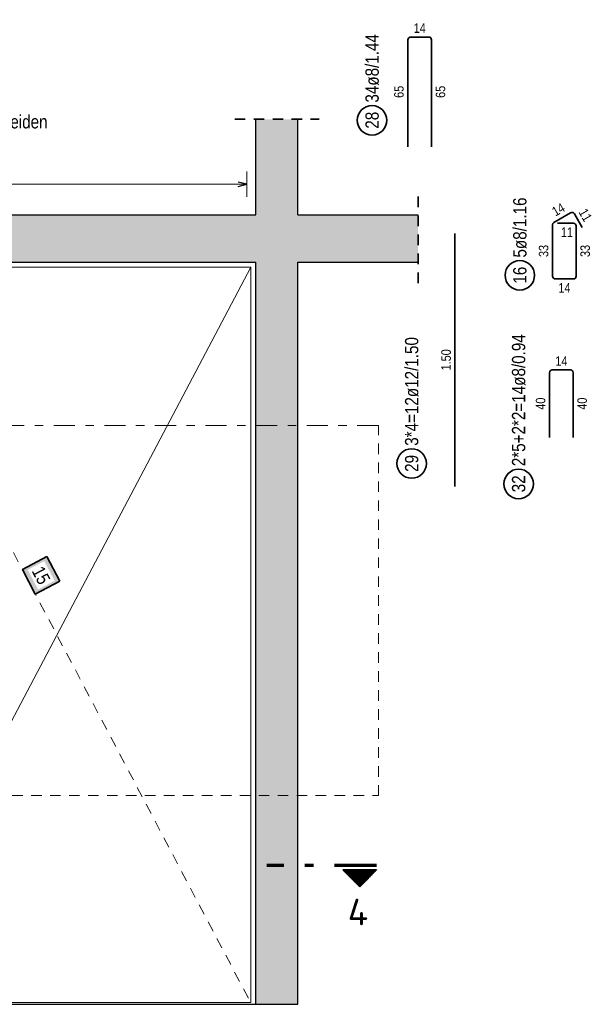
# Model space of a CAD drawing. Header units: millimetres. Extents: x 0 to 89.5, y 0 to 42.
# Tile 31 of 39: x 64.4 to 71.2, y 9.6 to 21.2. Entities that reach past the tile are written whole.
import ezdxf
from ezdxf.enums import TextEntityAlignment as Align

# ---------------------------------------------------------------- set-up
doc = ezdxf.new("R2010")
doc.units = ezdxf.units.MM
for name, pattern in [('DASHDOT', [1, 0.5, -0.25, 0, -0.25]), ('DASHDOTX2', [2, 1, -0.5, 0, -0.5]), ('HIDDEN', [0.375, 0.25, -0.125])]:
    doc.linetypes.add(name, pattern=pattern)
for name, color, linetype, lineweight in [('Achsen', 7, 'Continuous', 20), ('Bewehrung', 7, 'Continuous', 20), ('Schraffuren', 7, 'Continuous', 20)]:
    doc.layers.add(name, color=color, linetype=linetype, lineweight=lineweight)
doc.styles.add('Arial Narrow', font='ARIALN.TTF')
doc.styles.add('isocp', font='isocp', dxfattribs={"width": 1.1})

msp = doc.modelspace()

# ---------------------------------------------------------------- hatches: boundary and pattern name
at = {"lineweight": 18, "true_color": 0xffffff}
msp.add_hatch(color=7, dxfattribs=at).paths.add_polyline_path([(64.869069, 14.59427), (64.715096, 14.886147), (64.423219, 14.732175), (64.577191, 14.440297)])
at = {"lineweight": 50}
h = msp.add_hatch(dxfattribs=at)
h.set_pattern_fill('Mau', color=4, scale=0.01, angle=-90, style=0, pattern_type=2)
h.set_pattern_definition([(-90, (0, 0), (0.02, 1e-18), [])])
h.paths.add_polyline_path([(68.225393, 11.1706), (68.425393, 10.9706), (68.625393, 11.1706)])
at = {"layer": 'Schraffuren', "lineweight": 13, "true_color": 0xd7ffd7}
for points in [[(67.192734, 18.936258), (67.692734, 18.936258), (67.692734, 20.068325), (67.192734, 20.068325)], [(53.538052, 18.376258), (69.11721, 18.376258), (69.11721, 18.936258), (53.538052, 18.936258)], [(67.692533, 9.576258), (67.692533, 18.376258), (67.192533, 18.376258), (67.192533, 9.576258)]]:
    msp.add_hatch(color=254, dxfattribs=at).paths.add_polyline_path(points)

# ---------------------------------------------------------------- linework, layer by layer
at = {"color": 2, "linetype": 'HIDDEN', "lineweight": 35, "ltscale": 0.5}
for p, q in [((66.942734, 20.068325), (67.942734, 20.068325)), ((69.11721, 18.126258), (69.11721, 19.186258))]:
    msp.add_line(p, q, dxfattribs=at)
at = {"color": 3, "linetype": 'Continuous', "lineweight": 25}
for p, q in [((67.192734, 18.936258), (67.192734, 20.068325)), ((67.692734, 18.936258), (67.692734, 20.068325)), ((54.641081, 18.936258), (67.192734, 18.936258)), ((67.692734, 18.936258), (69.11721, 18.936258)), ((59.342618, 18.376258), (67.192533, 18.376258)), ((67.192533, 9.576243), (67.192533, 18.376258)), ((67.692533, 18.376258), (69.11721, 18.376258)), ((67.692533, 9.576258), (67.692533, 18.376258)), ((67.192533, 9.576258), (67.692533, 9.576258))]:
    msp.add_line(p, q, dxfattribs=at)
at = {"color": 7, "linetype": 'HIDDEN', "lineweight": 18, "ltscale": 0.5}
for p, q in [((67.132533, 18.316254), (62.532534, 18.316254)), ((62.532534, 18.316254), (67.132533, 9.596259)), ((67.132533, 9.596259), (67.132533, 18.316254)), ((62.532534, 9.596259), (67.132533, 9.596259)), ((67.132533, 9.596259), (67.132533, 9.596259))]:
    msp.add_line(p, q, dxfattribs=at)
at = {"color": 9, "linetype": 'DASHDOT', "lineweight": 0, "ltscale": 0.5}
msp.add_line((68.64618, 16.438922), (52.377452, 16.438922), dxfattribs=at)
at = {"color": 9, "linetype": 'HIDDEN', "lineweight": 0, "ltscale": 0.5}
for p, q in [((68.64618, 12.049898), (68.64618, 16.438922)), ((52.377452, 12.049898), (68.64618, 12.049898))]:
    msp.add_line(p, q, dxfattribs=at)
at = {"color": 2, "linetype": 'Continuous', "lineweight": 35, "ltscale": 0.5}
for p, q in [((64.715096, 14.886147), (64.423219, 14.732175)), ((64.869069, 14.59427), (64.715096, 14.886147)), ((64.423219, 14.732175), (64.577191, 14.440297)), ((64.577191, 14.440297), (64.869069, 14.59427))]:
    msp.add_line(p, q, dxfattribs=at)
at = {"color": 1, "linetype": 'DASHDOTX2', "lineweight": 70, "ltscale": 0.5}
msp.add_line((68.625393, 11.2206), (67.325393, 11.2206), dxfattribs=at)
at = {"color": 2, "linetype": 'Continuous', "lineweight": 35}
for p, q in [((68.625393, 11.1706), (68.225393, 11.1706)), ((68.425393, 10.9706), (68.225393, 11.1706)), ((68.625393, 11.1706), (68.425393, 10.9706))]:
    msp.add_line(p, q, dxfattribs=at)
at = {"layer": 'Achsen', "color": 3, "linetype": 'Continuous', "lineweight": 25}
msp.add_line((59.342618, 9.576258), (67.192533, 9.576258), dxfattribs=at)
at = {"layer": 'Bewehrung', "color": 2, "linetype": 'Continuous', "lineweight": 35, "ltscale": 0.5}
for p, q in [((69.028549, 21.043045), (69.244549, 21.043045)), ((68.996549, 19.743045), (68.996549, 21.011045)), ((69.276549, 21.011045), (69.276549, 19.743045)), ((70.728813, 18.84551), (70.92758, 18.960272)), ((70.971293, 18.94856), (71.065293, 18.785752)), ((70.712813, 18.208258), (70.712813, 18.817797)), ((70.772813, 18.836272), (70.960813, 18.836272)), ((70.992813, 18.804272), (70.992813, 18.208258)), ((69.555428, 18.714708), (69.555428, 15.714708)), ((70.960813, 18.176258), (70.744813, 18.176258)), ((70.676912, 17.064258), (70.676912, 16.296258)), ((70.92484, 17.096258), (70.708912, 17.096258)), ((70.956847, 16.296258), (70.95684, 17.064258))]:
    msp.add_line(p, q, dxfattribs=at)
at = {"layer": 'Bewehrung', "color": 5, "linetype": 'Continuous', "lineweight": 18, "ltscale": 0.5}
for p, q in [((67.084734, 19.147543), (67.084734, 19.447543)), ((67.084734, 19.297543), (57.27203, 19.297543))]:
    msp.add_line(p, q, dxfattribs=at)
at = {"layer": 'Bewehrung', "color": 3, "linetype": 'Continuous', "lineweight": 25, "ltscale": 0.5}
for p, q in [((67.084734, 19.297543), (66.984734, 19.324338)), ((66.984734, 19.270748), (67.084734, 19.297543))]:
    msp.add_line(p, q, dxfattribs=at)
at = {"layer": 'Bewehrung', "color": 7, "linetype": 'Continuous', "lineweight": 18, "ltscale": 0.5}
for p, q in [((67.132532, 18.316255), (62.532533, 18.316255)), ((67.132532, 18.316255), (62.532533, 9.596258)), ((67.132532, 9.596258), (67.132532, 18.316255)), ((62.532533, 9.596258), (67.132532, 9.596258))]:
    msp.add_line(p, q, dxfattribs=at)
at = {"layer": 'Bewehrung', "color": 2, "linetype": 'Continuous', "lineweight": 35, "ltscale": 0.5}
for centre in [(68.571801, 20.056017), (70.324388, 18.218995), (69.04126, 15.987378), (70.309954, 15.745459)]:
    msp.add_circle(centre, 0.175, dxfattribs=at)
for centre, start, end in [((69.028549, 21.011045), 90, 180), ((69.244549, 21.011045), 0, 90), ((70.943581, 18.932559), 30.0007278, 120.0007278), ((70.744813, 18.817797), 120.0007278, 180), ((70.960813, 18.804272), 0, 90), ((70.744813, 18.208258), 180, 270), ((70.960813, 18.208258), 270, 0), ((70.708912, 17.064258), 90, 180), ((70.92484, 17.064258), 0.0005559, 90)]:
    msp.add_arc(centre, 0.032, start, end, dxfattribs=at)

# ---------------------------------------------------------------- texts
at = {"color": 2, "lineweight": 35, "style": 'Arial Narrow'}
msp.add_text('Bewehrung im Bereich der WD örtl. ausschneiden', height=0.1575, dxfattribs=at).set_placement((60.731386, 19.960217))
at = {"color": 2, "lineweight": 35, "style": 'isocp', "width": 1.15}
msp.add_text('4', height=0.315, dxfattribs=at).set_placement((68.404835, 10.512497), align=Align.CENTER)
at = {"layer": 'Bewehrung', "color": 2, "lineweight": 35, "char_height": 0.1575, "attachment_point": 1, "rotation": 90, "line_spacing_factor": 0.9, "style": 'Arial Narrow'}
for s, insert in [('34ø8/1.44', (68.493051, 20.266017)), ('28', (68.493051, 19.956792)), ('5ø8/1.16', (70.245638, 18.428995)), ('16', (70.245638, 18.11977)), ('3*4=12ø12/1.50', (68.96251, 16.197378)), ('2*5+2*2=14ø8/0.94', (70.231204, 15.955459)), ('29', (68.96251, 15.888153)), ('32', (70.231204, 15.646234))]:
    msp.add_mtext(s, dxfattribs=dict(at, insert=insert))
at = {"layer": 'Bewehrung', "color": 3, "lineweight": 25, "char_height": 0.1125, "attachment_point": 1, "line_spacing_factor": 0.9, "style": 'Arial Narrow'}
for s, insert in [('14', (69.065674, 21.205545)), ('11', (70.811938, 18.786272)), ('14', (70.781938, 18.126258)), ('14', (70.746001, 17.258758))]:
    msp.add_mtext(s, dxfattribs=dict(at, insert=insert))
for s, insert, rotation in [('65', (68.834049, 20.32217), 90), ('65', (69.326549, 20.32217), 90), ('14', (70.691422, 19.011562), 30.0007278), ('11', (71.115583, 19.023643), 300.0007278), ('33', (70.550313, 18.43539), 90), ('33', (71.042813, 18.43539), 90), ('1.50', (69.392928, 17.090958), 90), ('40', (70.514412, 16.625383), 90), ('40', (71.006844, 16.625383), 90.0005559)]:
    msp.add_mtext(s, dxfattribs=dict(at, insert=insert, rotation=rotation))

# ---------------------------------------------------------------- next in the draw order: texts
at = {"color": 2, "lineweight": 35, "insert": (64.6695, 14.787728), "char_height": 0.1575, "attachment_point": 1, "rotation": 297.8126843, "line_spacing_factor": 0.9, "style": 'Arial Narrow', "bg_fill": 3, "box_fill_scale": 1.2, "bg_fill_color": 256, "bg_fill_true_color": 13158600, "bg_fill_transparency": 0}
msp.add_mtext('15', dxfattribs=at)

doc.saveas('drawing.dxf')
